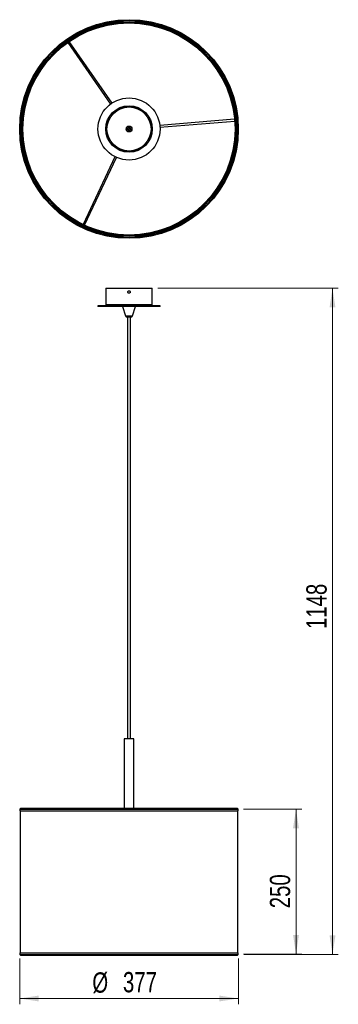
# Model space of a CAD drawing. Header units: millimetres. Extents: x 65 to 119, y 1 to 171.
import ezdxf

# ---------------------------------------------------------------- set-up
doc = ezdxf.new("R2010")
doc.units = ezdxf.units.MM
doc.styles.add('SLDTEXTSTYLE0', font='TXT', dxfattribs={"width": 0.75})
doc.dimstyles.new('SLDDIMSTYLE0', dxfattribs={"dimtxt": 3.5, "dimasz": 3.302, "dimexe": 0, "dimexo": 0.0625, "dimgap": 0.875, "dimtad": 1, "dimlfac": 10, "dimrnd": 1e-09, "dimzin": 12, "dimdsep": 46, "dimtxsty": 'SLDTEXTSTYLE0', "dimsah": 1, "dimcen": 0.09, "dimadec": 0, "dimazin": 3, "dimtfac": 1, "dimtofl": 0, "dimtmove": 0, "dimatfit": 3, "dimfxl": 0, "dimfrac": 2, "dimtolj": 1, "dimtzin": 12, "dimarcsym": 0})
doc.dimstyles.new('SLDDIMSTYLE1', dxfattribs={"dimtxt": 3.5, "dimasz": 3.302, "dimexe": 0, "dimexo": 0.0625, "dimgap": 0.875, "dimtad": 1, "dimdec": 0, "dimlfac": 10, "dimrnd": 1e-09, "dimzin": 12, "dimdsep": 46, "dimtxsty": 'SLDTEXTSTYLE0', "dimsah": 1, "dimcen": 0.09, "dimadec": 0, "dimazin": 3, "dimtfac": 1, "dimtdec": 0, "dimtofl": 0, "dimtmove": 0, "dimatfit": 3, "dimfxl": 0, "dimfrac": 2, "dimtolj": 1, "dimtzin": 12, "dimarcsym": 0})

# ---------------------------------------------------------------- blocks, each defined once
blk = doc.blocks.new('_D')
at = {"color": 7, "linetype": 'Continuous', "lineweight": 18}
for p, q in [((103.11, 34.96), (113.14, 34.96)), ((112.14, 9.96), (112.14, 34.96)), ((103.11, 9.96), (113.14, 9.96))]:
    blk.add_line(p, q, dxfattribs=at)
for points in [[(112.14, 34.96), (111.63, 31.66), (112.65, 31.66)], [(112.14, 9.96), (112.65, 13.27), (111.63, 13.27)]]:
    blk.add_solid(points, dxfattribs=at)
at = {"color": 7, "linetype": 'Continuous', "lineweight": 18, "insert": (107.63, 17.86), "char_height": 3.5, "attachment_point": 1, "rotation": 90, "style": 'SLDTEXTSTYLE0'}
blk.add_mtext('250', dxfattribs=at)
blk = doc.blocks.new('_D_1')
at = {"color": 7, "linetype": 'Continuous', "lineweight": 18}
for p, q in [((88.35, 124.73), (119.43, 124.73)), ((118.43, 9.89), (118.43, 124.73)), ((103.19, 9.89), (119.43, 9.89))]:
    blk.add_line(p, q, dxfattribs=at)
for points in [[(118.43, 124.73), (117.92, 121.43), (118.94, 121.43)], [(118.43, 9.89), (118.94, 13.19), (117.92, 13.19)]]:
    blk.add_solid(points, dxfattribs=at)
at = {"color": 7, "linetype": 'Continuous', "lineweight": 18, "insert": (113.92, 65.99), "char_height": 3.5, "attachment_point": 1, "rotation": 90, "style": 'SLDTEXTSTYLE0'}
blk.add_mtext('1148', dxfattribs=at)
blk = doc.blocks.new('_D_2')
at = {"color": 7, "linetype": 'Continuous', "lineweight": 18}
for p, q in [((64.51, 9.2), (64.51, 1.3)), ((102.2, 9.2), (102.2, 1.3)), ((64.51, 2.3), (102.2, 2.3))]:
    blk.add_line(p, q, dxfattribs=at)
for points in [[(64.51, 2.3), (67.81, 1.8), (67.81, 2.81)], [(102.2, 2.3), (98.9, 2.81), (98.9, 1.8)]]:
    blk.add_solid(points, dxfattribs=at)
at = {"color": 7, "linetype": 'Continuous', "lineweight": 18, "char_height": 3.5, "attachment_point": 1, "style": 'SLDTEXTSTYLE0'}
for s, insert in [('%%c', (77.03, 6.81)), ('377', (82.31, 6.87))]:
    blk.add_mtext(s, dxfattribs=dict(at, insert=insert))

msp = doc.modelspace()

# ---------------------------------------------------------------- linework, layer by layer
at = {"color": 7, "linetype": 'Continuous', "lineweight": 25}
for p, q in [((72.8104, 167.1119), (80.1809, 156.4949)), ((80.4274, 156.6659), (73.0568, 167.283)), ((101.5507, 153.856), (88.6708, 152.7814)), ((88.6958, 152.4825), (101.5757, 153.557)), ((80.9386, 147.4136), (75.4292, 135.722)), ((75.7006, 135.5941), (81.21, 147.2857)), ((79.3539, 124.7273), (79.3539, 121.9273)), ((79.3539, 124.7273), (83.3539, 124.7273)), ((83.1539, 124.0721), (83.1539, 124.1026)), ((83.3539, 124.7273), (87.3539, 124.7273)), ((83.5539, 124.1026), (83.5539, 124.0721)), ((87.3539, 121.9273), (87.3539, 124.7273)), ((78.0039, 121.7273), (78.0039, 121.5873)), ((88.7039, 121.7273), (78.0039, 121.7273)), ((88.7039, 121.5873), (78.0039, 121.5873)), ((82.2239, 121.5873), (82.7655, 119.9624)), ((83.9423, 119.9624), (84.4839, 121.5873)), ((88.7039, 121.5873), (88.7039, 121.7273)), ((83.2033, 119.7573), (83.0447, 119.7573)), ((83.1089, 119.7573), (83.1089, 47.0412)), ((83.6631, 119.7573), (83.2033, 119.7573)), ((83.5989, 47.0412), (83.5989, 119.7573)), ((82.5474, 47.0412), (82.5474, 35.0428)), ((84.1604, 47.0412), (82.5474, 47.0412)), ((84.1604, 35.0428), (84.1604, 47.0412)), ((64.5198, 34.9525), (64.5108, 34.6418)), ((64.5108, 34.6418), (102.197, 34.6418)), ((64.5198, 34.9525), (102.188, 34.9525)), ((64.5992, 34.6418), (64.5992, 10.2028)), ((102.0504, 35.0428), (64.6574, 35.0428)), ((102.1086, 10.2028), (102.1086, 34.6418)), ((102.197, 34.6418), (102.188, 34.9525)), ((64.5108, 10.2028), (64.5198, 9.8922)), ((64.5108, 10.2028), (102.197, 10.2028)), ((102.188, 9.8922), (102.197, 10.2028)), ((64.5198, 9.8922), (102.188, 9.8922)), ((64.6574, 9.8018), (102.0504, 9.8018))]:
    msp.add_line(p, q, dxfattribs=at)
at = {"color": 1, "linetype": 'Continuous', "lineweight": 25}
for p, q in [((79.3539, 121.9273), (83.3539, 121.9273)), ((83.3539, 121.9273), (87.3539, 121.9273)), ((82.7655, 119.9624), (83.9423, 119.9624))]:
    msp.add_line(p, q, dxfattribs=at)
at = {"color": 7, "linetype": 'Continuous', "lineweight": 25}
for centre, radius in [((83.3539, 152.1873), 18.8431), ((83.3539, 152.1873), 18.8341), ((83.3539, 152.1873), 18.6925), ((83.3539, 152.1873), 18.4192), ((83.3539, 152.1873), 18.2732), ((83.3539, 152.1873), 5.35), ((83.3539, 152.1873), 4), ((83.3539, 152.1873), 3.92), ((83.3539, 152.1873), 3.8), ((83.3539, 152.1873), 0.5), ((83.3539, 152.1873), 0.3092), ((83.3539, 152.1873), 0.245), ((83.2773, 152.112), 0.1), ((83.2773, 152.112), 0.099), ((83.4316, 152.2637), 0.1), ((83.4316, 152.2637), 0.099)]:
    msp.add_circle(centre, radius, dxfattribs=at)
at = {"color": 7, "linetype": 'Continuous'}
for radius in [18.5, 4]:
    msp.add_circle((83.3539, 152.1873), radius, dxfattribs=at)
at = {"color": 7, "linetype": 'Continuous', "lineweight": 25}
for centre, radius, start, end in [((79.5539, 121.9273), 0.2, 180, 270), ((87.1539, 121.9273), 0.2, 270, 0), ((83.0501, 120.0573), 0.3, 198.434949, 268.963728), ((83.6577, 120.0573), 0.3, 271.036272, 341.565051), ((64.6574, 34.8928), 0.15, 90, 156.579532), ((102.0504, 34.8928), 0.15, 23.420468, 90), ((64.6574, 9.9518), 0.15, 203.420468, 270), ((102.0504, 9.9518), 0.15, 270, 336.579532)]:
    msp.add_arc(centre, radius, start, end, dxfattribs=at)
for points, knots in [([(83.1539, 124.1026), (83.1561, 124.125), (83.1605, 124.17), (83.195, 124.2298), (83.2457, 124.2753), (83.3091, 124.3014), (83.3774, 124.305), (83.443, 124.2859), (83.4987, 124.2461), (83.5378, 124.1901), (83.5527, 124.1391), (83.5537, 124.1096), (83.5539, 124.1026)], [0, 0, 0, 0, 0.10728088, 0.21455849, 0.32192034, 0.42933731, 0.5366627, 0.643893, 0.75117265, 0.85856935, 0.96596835, 1, 1, 1, 1]), ([(83.5539, 124.0721), (83.5517, 124.0497), (83.5473, 124.0047), (83.5128, 123.9449), (83.4621, 123.8994), (83.3987, 123.8733), (83.3304, 123.8697), (83.2648, 123.8888), (83.2091, 123.9286), (83.17, 123.9846), (83.1551, 124.0356), (83.1541, 124.065), (83.1539, 124.0721)], [0, 0, 0, 0, 0.10728087, 0.2145585, 0.32192035, 0.42933732, 0.5366627, 0.643893, 0.75117265, 0.85856935, 0.96596805, 1, 1, 1, 1])]:
    msp.add_open_spline(points, degree=3, knots=knots, dxfattribs=at)

# ---------------------------------------------------------------- dimensions: what is measured, and where the dimension line sits
at = {"color": 7, "linetype": 'Continuous', "lineweight": 18}
for base, p1, p2, dimstyle, picture, middle in [((118.4315, 124.7273), (102.188, 9.8922), (87.3539, 124.7273), 'SLDDIMSTYLE1', '_D_1', (118.4315, 71.1603)), ((112.1421, 34.9632), (102.1086, 9.9632), (102.1086, 34.9632), 'SLDDIMSTYLE0', '_D', (112.1421, 21.7391))]:
    dim = msp.add_linear_dim(base=base, p1=p1, p2=p2, angle=90, dimstyle=dimstyle, dxfattribs=at)
    dim.commit()
    dim.dimension.update_dxf_attribs({"geometry": picture, "text_midpoint": middle, "dimtype": 160})
dim = msp.add_linear_dim(base=(102.197, 2.3031), p1=(64.5108, 10.2028), p2=(102.197, 10.2028), angle=0, text='%%c<>', dimstyle='SLDDIMSTYLE1', dxfattribs=at)
dim.commit()
dim.dimension.update_dxf_attribs({"geometry": '_D_2', "text_midpoint": (83.5517, 2.3031), "dimtype": 160})

doc.saveas('drawing.dxf')
